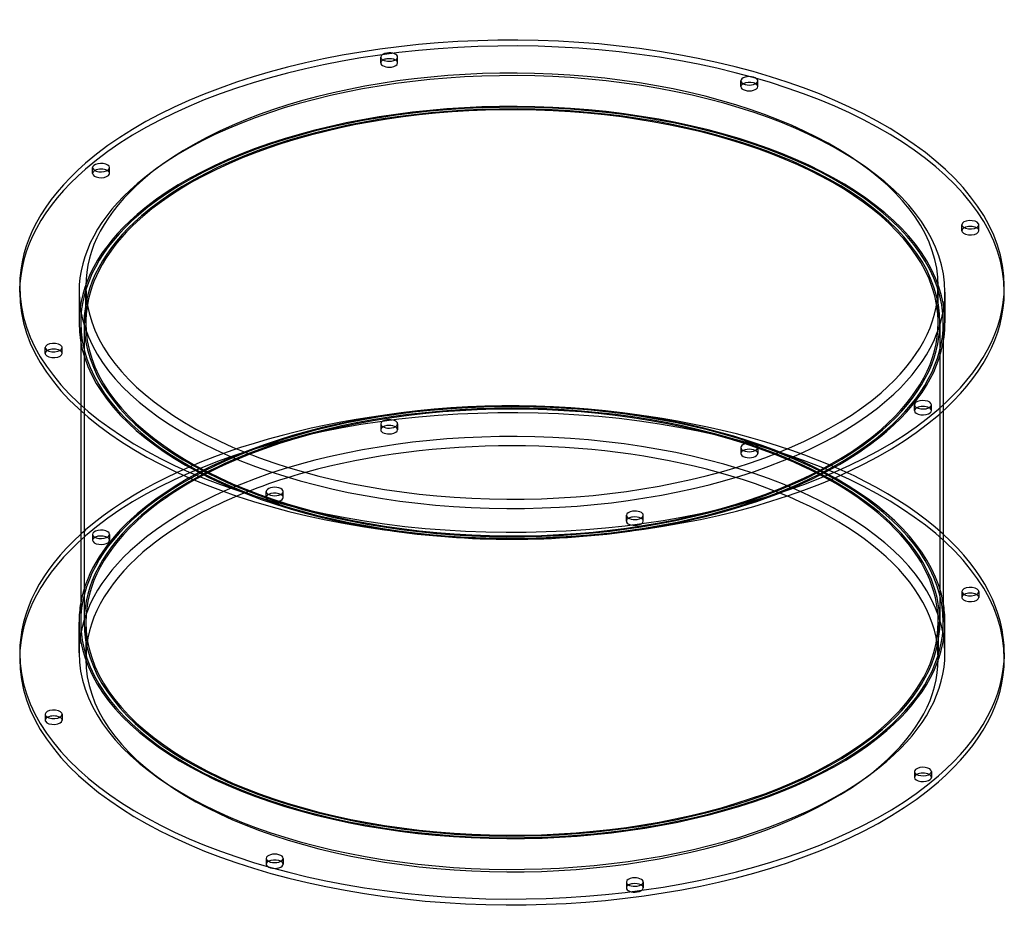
# Model space of a CAD drawing. Header units: millimetres. Extents: x -291 to 291, y -157 to 377.
import ezdxf

# ---------------------------------------------------------------- set-up
doc = ezdxf.new("R2010")
doc.units = ezdxf.units.MM
doc.layers.add('HIDDEN', color=7, linetype='Continuous')
doc.layers.add('THICK', color=7, linetype='Continuous')

msp = doc.modelspace()

# ---------------------------------------------------------------- linework, layer by layer
at = {"layer": 'HIDDEN'}
for p, q in [((-77.47, 351.74), (-77.47, 355.2)), ((-67.47, 351.74), (-67.47, 355.2)), ((135, 337.75), (135, 341.21)), ((145, 337.75), (145, 341.21)), ((-247.49, 286.51), (-247.49, 289.97)), ((-237.49, 286.51), (-237.49, 289.97)), ((265.46, 252.74), (265.46, 256.21)), ((275.46, 252.74), (275.46, 256.21)), ((-255.5, 216.51), (-255.5, 198.32)), ((-251.5, 198.32), (-251.5, 219.97)), ((251.5, 198.32), (251.5, 219.97)), ((255.5, 216.51), (255.5, 198.32)), ((-254.5, 198.32), (-254.5, 146.47)), ((-252.5, 198.32), (-252.5, 21.65)), ((252.5, 198.32), (252.5, 21.65)), ((254.5, 198.32), (254.5, 146.47)), ((-275.46, 180.27), (-275.46, 183.74)), ((-265.46, 180.27), (-265.46, 183.74)), ((237.49, 146.51), (237.49, 149.97)), ((247.49, 146.51), (247.49, 149.97)), ((-77.47, 138.69), (-77.47, 135.23)), ((-67.47, 138.69), (-67.47, 135.23)), ((135, 124.71), (135, 121.24)), ((145, 124.71), (145, 121.24)), ((-145, 95.26), (-145, 98.73)), ((-135, 95.26), (-135, 98.73)), ((67.47, 81.28), (67.47, 84.74)), ((77.47, 81.28), (77.47, 84.74)), ((-247.49, 73.46), (-247.49, 70)), ((-237.49, 73.46), (-237.49, 70)), ((265.46, 39.7), (265.46, 36.23)), ((275.46, 39.7), (275.46, 36.23)), ((-251.5, 21.65), (-251.5, 0)), ((251.5, 21.65), (251.5, 0)), ((-275.46, -32.77), (-275.46, -36.23)), ((-265.46, -32.77), (-265.46, -36.23)), ((237.49, -66.54), (237.49, -70)), ((247.49, -66.54), (247.49, -70)), ((-145, -117.78), (-145, -121.24)), ((-135, -117.78), (-135, -121.24)), ((67.47, -131.77), (67.47, -135.23)), ((77.47, -131.77), (77.47, -135.23))]:
    msp.add_line(p, q, dxfattribs=at)
for centre, major_axis, start_param, end_param in [((0, 216.51), (290.5, 0), -0.000001, 2.617994), ((0, 216.51), (-255.5, 0), 3.141591, 5.759587), ((-72.47, 351.74), (5, 0), 2.376202, 3.141499), ((-72.47, 351.74), (5, 0), 3.141499, 4.974188), ((-72.47, 351.74), (5, 0), -1.308997, -0.000094), ((-72.47, 351.74), (5, 0), -0.000094, 0.765391), ((140, 337.75), (5, 0), 2.376202, 3.141624), ((140, 337.75), (5, 0), -3.141561, -2.094395), ((140, 337.75), (5, 0), -2.094395, 0.000031), ((140, 337.75), (5, 0), 0.000031, 0.765391), ((0, 198.32), (-255.5, 0), 3.141591, 5.759587), ((0, 198.32), (-254.5, 0), 3.141591, 5.759587), ((0, 198.32), (252.5, 0), -0.000001, 2.617994), ((0, 216.51), (290.5, 0), 2.617994, 3.141591), ((-242.49, 286.51), (5, 0), 2.617994, 3.141499), ((-242.49, 286.51), (5, 0), 3.141499, 5.759587), ((-242.49, 286.51), (5, 0), 2.376202, 2.617994), ((-242.49, 286.51), (5, 0), -0.000094, 0.765391), ((-242.49, 286.51), (5, 0), -0.523599, -0.000094), ((0, 216.51), (-255.5, 0), -0.523599, -0.000001), ((0, 198.32), (-255.5, 0), -0.523599, -0.000001), ((0, 198.32), (-254.5, 0), -0.523599, -0.000001), ((0, 198.32), (252.5, 0), 2.617994, 3.141591), ((270.46, 252.74), (5, 0), 2.376202, 3.14162), ((270.46, 252.74), (5, 0), -3.141566, -2.879793), ((270.46, 252.74), (5, 0), -2.879793, 0.000027), ((270.46, 252.74), (5, 0), 0.261799, 0.765391), ((270.46, 252.74), (5, 0), 0.000027, 0.261799), ((0, 216.51), (-255.5, 0), -0.000001, 2.617994), ((0, 216.51), (-255.5, 0), 2.617994, 3.141591), ((0, 198.32), (251.5, 0), 3.0554, 3.141591), ((0, 198.32), (251.5, 0), -0.000001, 0.086193), ((0, 198.32), (-255.5, 0), -0.000001, 1.276401), ((0, 198.32), (-254.5, 0), -0.000001, 2.617994), ((0, 198.32), (252.5, 0), 3.141591, 5.759587), ((0, 198.32), (251.5, 0), 3.141591, 5.759587), ((0, 198.32), (251.5, 0), -0.523599, -0.000001), ((0, 198.32), (252.5, 0), -0.523599, -0.000001), ((0, 198.32), (-254.5, 0), 2.617994, 3.141591), ((0, 198.32), (-255.5, 0), 2.617994, 3.141591), ((-270.46, 180.27), (5, 0), 2.376202, 3.14162), ((-270.46, 180.27), (5, 0), -3.141566, -2.879793), ((-270.46, 180.27), (5, 0), -2.879793, 0.000027), ((-270.46, 180.27), (5, 0), 0.261799, 0.765391), ((-270.46, 180.27), (5, 0), 0.000027, 0.261799), ((0, 0), (-290.5, 0), 3.141591, 5.759587), ((0, 21.65), (255.5, 0), 0.088504, 2.617994), ((0, 21.65), (254.5, 0), -0.000001, 2.617994), ((0, 3.46), (-290.5, 0), -2.638459, -0.523599), ((242.49, 146.51), (5, 0), 2.617994, 3.141499), ((242.49, 146.51), (5, 0), 3.141499, 5.759587), ((242.49, 146.51), (5, 0), 2.376202, 2.617994), ((242.49, 146.51), (5, 0), -0.000094, 0.765391), ((242.49, 146.51), (5, 0), -0.523599, -0.000094), ((0, 3.46), (255.5, 0), -0.000001, 2.617994), ((-72.47, 138.69), (-5, 0), -1.308997, -0.000094), ((-72.47, 138.69), (-5, 0), 3.141499, 4.974188), ((-72.47, 138.69), (-5, 0), -0.000094, 1.832596), ((-72.47, 135.23), (5, 0), 1.832596, 3.141499), ((-72.47, 135.23), (5, 0), 3.141499, 4.974188), ((-72.47, 135.23), (5, 0), -0.000094, 1.832596), ((-72.47, 138.69), (-5, 0), 1.832596, 3.141499), ((-72.47, 135.23), (5, 0), -1.308997, -0.000094), ((0, 198.32), (-255.5, 0), 1.865191, 2.617994), ((140, 124.71), (-5, 0), -2.094395, 0.000031), ((140, 124.71), (-5, 0), 0.000031, 1.047198), ((140, 121.24), (5, 0), 1.047198, 3.141624), ((140, 124.71), (-5, 0), 1.047198, 3.141624), ((140, 124.71), (-5, 0), -3.141561, -2.094395), ((140, 121.24), (5, 0), 0.000031, 1.047198), ((0, 21.65), (-252.5, 0), -0.907458, -0.523599), ((0, 21.65), (-251.5, 0), -0.908444, -0.523599), ((140, 121.24), (5, 0), -3.141561, -2.094395), ((140, 121.24), (5, 0), -2.094395, 0.000031), ((0, 21.65), (-251.5, 0), 3.141591, 4.050037), ((0, 21.65), (-252.5, 0), 3.141591, 4.049051), ((0, 0), (251.5, 0), 2.076912, 2.617994), ((0, 0), (251.5, 0), -0.000001, 1.06468), ((-140, 95.26), (5, 0), 2.376202, 3.141624), ((-140, 95.26), (5, 0), -3.141561, -2.094395), ((-140, 95.26), (5, 0), -2.094395, 0.000031), ((-140, 95.26), (5, 0), 0.000031, 0.765391), ((0, 21.65), (255.5, 0), 2.617994, 3.053089), ((0, 21.65), (254.5, 0), 2.617994, 3.141591), ((0, 21.65), (-252.5, 0), -0.523599, -0.000001), ((0, 21.65), (-251.5, 0), -0.523599, -0.000001), ((72.47, 81.28), (5, 0), 2.376202, 3.141499), ((72.47, 81.28), (5, 0), -0.000094, 0.765391), ((0, 3.46), (-290.5, 0), -0.523599, -0.503134), ((-242.49, 73.46), (-5, 0), 3.141499, 5.759587), ((72.47, 81.28), (5, 0), 3.141499, 4.974188), ((72.47, 81.28), (5, 0), -1.308997, -0.000094), ((0, 0), (-290.5, 0), -0.523599, -0.000001), ((-242.49, 73.46), (-5, 0), -0.523599, -0.000094), ((-242.49, 73.46), (-5, 0), -0.000094, 2.617994), ((-242.49, 70), (5, 0), 2.617994, 3.141499), ((-242.49, 70), (5, 0), 3.141499, 5.759587), ((-242.49, 70), (5, 0), -0.000094, 2.617994), ((-242.49, 73.46), (-5, 0), 2.617994, 3.141499), ((-242.49, 70), (5, 0), -0.523599, -0.000094), ((0, 3.46), (255.5, 0), 2.617994, 3.141591), ((0, 0), (251.5, 0), 2.617994, 3.141591), ((270.46, 36.23), (5, 0), 2.376202, 3.14162), ((270.46, 36.23), (5, 0), -3.141566, -2.879793), ((270.46, 36.23), (5, 0), -2.879793, 0.000027), ((270.46, 36.23), (5, 0), 0.261799, 0.765391), ((270.46, 36.23), (5, 0), 0.000027, 0.261799), ((0, 21.65), (-252.5, 0), -0.000001, 2.617994), ((0, 21.65), (-251.5, 0), -0.000001, 2.617994), ((0, 21.65), (-251.5, 0), 2.617994, 3.141591), ((0, 21.65), (-252.5, 0), 2.617994, 3.141591), ((0, 0), (251.5, 0), 3.141591, 5.759587), ((0, 0), (251.5, 0), -0.523599, -0.000001), ((-270.46, -36.23), (5, 0), 2.376202, 3.14162), ((-270.46, -36.23), (5, 0), 0.261799, 0.765391), ((-270.46, -36.23), (5, 0), -3.141566, -2.879793), ((-270.46, -36.23), (5, 0), -2.879793, 0.000027), ((-270.46, -36.23), (5, 0), 0.000027, 0.261799), ((242.49, -70), (5, 0), 2.617994, 3.141499), ((242.49, -70), (5, 0), 2.376202, 2.617994), ((242.49, -70), (5, 0), -0.000094, 0.765391), ((242.49, -70), (5, 0), 3.141499, 5.759587), ((242.49, -70), (5, 0), -0.523599, -0.000094), ((-140, -121.24), (5, 0), 2.376202, 3.141624), ((-140, -121.24), (5, 0), -3.141561, -2.094395), ((-140, -121.24), (5, 0), -2.094395, 0.000031), ((-140, -121.24), (5, 0), 0.000031, 0.765391), ((72.47, -135.23), (5, 0), 2.376202, 3.141499), ((72.47, -135.23), (5, 0), -0.000094, 0.765391), ((72.47, -135.23), (5, 0), 3.141499, 4.974188), ((72.47, -135.23), (5, 0), -1.308997, -0.000094)]:
    msp.add_ellipse(centre, major_axis=major_axis, ratio=0.5, start_param=start_param, end_param=end_param, dxfattribs=at)
at = {"layer": 'THICK'}
for p, q in [((-290.5, 216.51), (-290.5, 219.97)), ((290.5, 216.51), (290.5, 219.97)), ((-254.5, 146.47), (-254.5, 21.65)), ((254.5, 146.47), (254.5, 21.65)), ((-255.5, 3.46), (-255.5, 21.65)), ((255.5, 3.46), (255.5, 21.65)), ((-290.5, 3.46), (-290.5, 0)), ((290.5, 3.46), (290.5, 0))]:
    msp.add_line(p, q, dxfattribs=at)
for centre, major_axis, start_param, end_param in [((0, 219.97), (290.5, 0), -0.000001, 2.617994), ((0, 219.97), (-251.5, 0), 3.141591, 5.759587), ((-72.47, 355.2), (-5, 0), -1.308997, -0.000094), ((-72.47, 355.2), (-5, 0), -0.000094, 1.832596), ((-72.47, 355.2), (-5, 0), 3.141499, 4.974188), ((-72.47, 355.2), (-5, 0), 1.832596, 3.141499), ((-72.47, 351.74), (5, 0), 1.832596, 2.376202), ((-72.47, 351.74), (5, 0), 0.765391, 1.832596), ((140, 341.21), (-5, 0), -2.094395, 0.000031), ((140, 341.21), (-5, 0), -3.141561, -2.094395), ((140, 341.21), (-5, 0), 0.000031, 1.047198), ((140, 337.75), (5, 0), 1.047198, 2.376202), ((140, 341.21), (-5, 0), 1.047198, 3.141624), ((140, 337.75), (5, 0), 0.765391, 1.047198), ((0, 198.32), (251.5, 0), 0.086193, 2.617994), ((0, 219.97), (290.5, 0), 2.617994, 3.141591), ((-242.49, 289.97), (-5, 0), -0.523599, -0.000094), ((-242.49, 289.97), (-5, 0), 3.141499, 5.759587), ((-242.49, 289.97), (-5, 0), -0.000094, 2.617994), ((-242.49, 286.51), (5, 0), 0.765391, 2.376202), ((-242.49, 289.97), (-5, 0), 2.617994, 3.141499), ((0, 219.97), (-251.5, 0), -0.523599, -0.000001), ((0, 198.32), (251.5, 0), 2.617994, 3.0554), ((270.46, 256.21), (-5, 0), -2.879793, 0.000027), ((270.46, 256.21), (-5, 0), 0.000027, 0.261799), ((270.46, 256.21), (-5, 0), 0.261799, 3.14162), ((270.46, 256.21), (-5, 0), -3.141566, -2.879793), ((270.46, 252.74), (5, 0), 0.765391, 2.376202), ((0, 219.97), (290.5, 0), 3.141591, 5.759587), ((0, 216.51), (290.5, 0), 3.141591, 5.759587), ((0, 219.97), (-251.5, 0), -0.000001, 2.617994), ((0, 219.97), (-251.5, 0), 2.617994, 3.141591), ((0, 219.97), (290.5, 0), -0.523599, -0.000001), ((0, 216.51), (290.5, 0), -0.523599, -0.000001), ((-270.46, 183.74), (-5, 0), -2.879793, 0.000027), ((-270.46, 183.74), (-5, 0), 0.000027, 0.261799), ((-270.46, 183.74), (-5, 0), 0.261799, 3.14162), ((-270.46, 180.27), (5, 0), 0.765391, 2.376202), ((-270.46, 183.74), (-5, 0), -3.141566, -2.879793), ((0, 21.65), (-252.5, 0), -2.234134, -0.907458), ((0, 21.65), (-251.5, 0), -2.233148, -0.908444), ((242.49, 149.97), (-5, 0), -0.523599, -0.000094), ((242.49, 149.97), (-5, 0), 3.141499, 5.759587), ((242.49, 149.97), (-5, 0), -0.000094, 2.617994), ((242.49, 146.51), (5, 0), 0.765391, 2.376202), ((242.49, 149.97), (-5, 0), 2.617994, 3.141499), ((0, 0), (251.5, 0), 1.06468, 2.076912), ((-140, 98.73), (-5, 0), -2.094395, 0.000031), ((-140, 98.73), (-5, 0), -3.141561, -2.094395), ((-140, 98.73), (-5, 0), 0.000031, 1.047198), ((-140, 95.26), (5, 0), 1.047198, 2.376202), ((-140, 98.73), (-5, 0), 1.047198, 3.141624), ((-140, 95.26), (5, 0), 0.765391, 1.047198), ((72.47, 84.74), (-5, 0), -1.308997, -0.000094), ((72.47, 84.74), (-5, 0), 3.141499, 4.974188), ((72.47, 84.74), (-5, 0), -0.000094, 1.832596), ((72.47, 81.28), (5, 0), 1.832596, 2.376202), ((72.47, 81.28), (5, 0), 0.765391, 1.832596), ((72.47, 84.74), (-5, 0), 1.832596, 3.141499), ((0, 198.32), (-255.5, 0), 1.276401, 1.865191), ((0, 3.46), (-290.5, 0), -0.503134, -0.000001), ((0, 3.46), (-290.5, 0), 3.141591, 3.644727), ((270.46, 39.7), (-5, 0), -2.879793, 0.000027), ((270.46, 39.7), (-5, 0), 0.000027, 0.261799), ((270.46, 39.7), (-5, 0), 0.261799, 3.14162), ((270.46, 36.23), (5, 0), 0.765391, 2.376202), ((270.46, 39.7), (-5, 0), -3.141566, -2.879793), ((0, 21.65), (255.5, 0), 3.053089, 3.141591), ((0, 21.65), (255.5, 0), -0.000001, 0.088504), ((0, 21.65), (255.5, 0), 3.141591, 5.759587), ((0, 21.65), (254.5, 0), 3.141591, 5.759587), ((0, 21.65), (254.5, 0), -0.523599, -0.000001), ((0, 21.65), (255.5, 0), -0.523599, -0.000001), ((0, 3.46), (-290.5, 0), -0.000001, 2.617994), ((0, 0), (-290.5, 0), -0.000001, 2.617994), ((0, 3.46), (255.5, 0), 3.141591, 5.759587), ((0, 3.46), (255.5, 0), -0.523599, -0.000001), ((0, 3.46), (-290.5, 0), 2.617994, 3.141591), ((0, 0), (-290.5, 0), 2.617994, 3.141591), ((-270.46, -32.77), (-5, 0), -2.879793, 0.000027), ((-270.46, -32.77), (-5, 0), 0.000027, 0.261799), ((-270.46, -32.77), (-5, 0), 0.261799, 3.14162), ((-270.46, -36.23), (5, 0), 0.765391, 2.376202), ((-270.46, -32.77), (-5, 0), -3.141566, -2.879793), ((242.49, -66.54), (-5, 0), 3.141499, 5.759587), ((242.49, -66.54), (-5, 0), -0.523599, -0.000094), ((242.49, -66.54), (-5, 0), -0.000094, 2.617994), ((242.49, -70), (5, 0), 0.765391, 2.376202), ((242.49, -66.54), (-5, 0), 2.617994, 3.141499), ((-140, -117.78), (-5, 0), -2.094395, 0.000031), ((-140, -117.78), (-5, 0), -3.141561, -2.094395), ((-140, -117.78), (-5, 0), 0.000031, 1.047198), ((-140, -121.24), (5, 0), 1.047198, 2.376202), ((-140, -117.78), (-5, 0), 1.047198, 3.141624), ((-140, -121.24), (5, 0), 0.765391, 1.047198), ((72.47, -131.77), (-5, 0), -1.308997, -0.000094), ((72.47, -131.77), (-5, 0), -0.000094, 1.832596), ((72.47, -135.23), (5, 0), 1.832596, 2.376202), ((72.47, -131.77), (-5, 0), 3.141499, 4.974188), ((72.47, -135.23), (5, 0), 0.765391, 1.832596), ((72.47, -131.77), (-5, 0), 1.832596, 3.141499)]:
    msp.add_ellipse(centre, major_axis=major_axis, ratio=0.5, start_param=start_param, end_param=end_param, dxfattribs=at)

doc.saveas('drawing.dxf')
